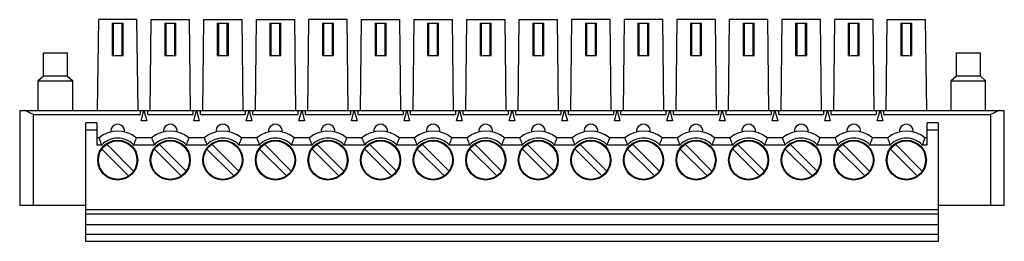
# Model space of a CAD drawing. Header units: inches. Extents: x 0 to 22, y 0 to 17.
# Tile 4 of 12: x 7.4 to 10.2, y 12 to 12.6. Entities that reach past the tile are written whole.
import ezdxf

# ---------------------------------------------------------------- set-up
doc = ezdxf.new("R2010")
doc.units = ezdxf.units.IN
doc.header["$LTSCALE"] = 1.21
doc.header["$MEASUREMENT"] = 0
doc.layers.get('0').update_dxf_attribs({"linetype": 'CONTINUOUS'})

msp = doc.modelspace()

# ---------------------------------------------------------------- linework, layer by layer
at = {"color": 7, "linetype": 'CONTINUOUS'}
for p, q in [((7.6578, 12.6139), (7.6549, 12.3541)), ((7.7681, 12.6139), (7.6578, 12.6139)), ((7.771, 12.3541), (7.7681, 12.6139)), ((7.8078, 12.6139), (7.8049, 12.3541)), ((7.8078, 12.6139), (7.9181, 12.6139)), ((7.921, 12.3541), (7.9181, 12.6139)), ((7.9578, 12.6139), (7.9549, 12.3541)), ((7.9578, 12.6139), (8.0681, 12.6139)), ((8.071, 12.3541), (8.0681, 12.6139)), ((8.1078, 12.6139), (8.1049, 12.3541)), ((8.1078, 12.6139), (8.2181, 12.6139)), ((8.221, 12.3541), (8.2181, 12.6139)), ((8.2578, 12.6139), (8.2549, 12.3541)), ((8.3681, 12.6139), (8.2578, 12.6139)), ((8.371, 12.3541), (8.3681, 12.6139)), ((8.4078, 12.6139), (8.4049, 12.3541)), ((8.4078, 12.6139), (8.5181, 12.6139)), ((8.521, 12.3541), (8.5181, 12.6139)), ((8.5578, 12.6139), (8.5549, 12.3541)), ((8.5578, 12.6139), (8.6681, 12.6139)), ((8.671, 12.3541), (8.6681, 12.6139)), ((8.7078, 12.6139), (8.7049, 12.3541)), ((8.7078, 12.6139), (8.8181, 12.6139)), ((8.821, 12.3541), (8.8181, 12.6139)), ((8.8578, 12.6139), (8.8549, 12.3541)), ((8.8578, 12.6139), (8.9681, 12.6139)), ((8.971, 12.3541), (8.9681, 12.6139)), ((9.0078, 12.6139), (9.0049, 12.3541)), ((9.1181, 12.6139), (9.0078, 12.6139)), ((9.121, 12.3541), (9.1181, 12.6139)), ((9.1578, 12.6139), (9.1549, 12.3541)), ((9.2681, 12.6139), (9.1578, 12.6139)), ((9.271, 12.3541), (9.2681, 12.6139)), ((9.3078, 12.6139), (9.3049, 12.3541)), ((9.4181, 12.6139), (9.3078, 12.6139)), ((9.421, 12.3541), (9.4181, 12.6139)), ((9.4578, 12.6139), (9.4549, 12.3541)), ((9.5681, 12.6139), (9.4578, 12.6139)), ((9.571, 12.3541), (9.5681, 12.6139)), ((9.6078, 12.6139), (9.6049, 12.3541)), ((9.7181, 12.6139), (9.6078, 12.6139)), ((9.721, 12.3541), (9.7181, 12.6139)), ((9.7578, 12.6139), (9.7549, 12.3541)), ((9.8681, 12.6139), (9.7578, 12.6139)), ((9.871, 12.3541), (9.8681, 12.6139)), ((9.9078, 12.6139), (9.9049, 12.3541)), ((9.9078, 12.6139), (10.0181, 12.6139)), ((10.021, 12.3541), (10.0181, 12.6139)), ((7.6972, 12.6041), (7.6972, 12.5116)), ((7.6972, 12.6041), (7.7287, 12.6041)), ((7.7011, 12.5116), (7.7011, 12.6041)), ((7.7248, 12.6041), (7.7248, 12.5116)), ((7.7287, 12.5116), (7.7287, 12.6041)), ((7.8472, 12.6041), (7.8472, 12.5116)), ((7.8472, 12.6041), (7.8787, 12.6041)), ((7.8511, 12.5116), (7.8511, 12.6041)), ((7.8748, 12.6041), (7.8748, 12.5116)), ((7.8787, 12.5116), (7.8787, 12.6041)), ((7.9972, 12.6041), (7.9972, 12.5116)), ((7.9972, 12.6041), (8.0287, 12.6041)), ((8.0011, 12.5116), (8.0011, 12.6041)), ((8.0248, 12.6041), (8.0248, 12.5116)), ((8.0287, 12.5116), (8.0287, 12.6041)), ((8.1472, 12.6041), (8.1472, 12.5116)), ((8.1472, 12.6041), (8.1787, 12.6041)), ((8.1511, 12.5116), (8.1511, 12.6041)), ((8.1748, 12.6041), (8.1748, 12.5116)), ((8.1787, 12.5116), (8.1787, 12.6041)), ((8.2972, 12.6041), (8.2972, 12.5116)), ((8.2972, 12.6041), (8.3287, 12.6041)), ((8.3011, 12.5116), (8.3011, 12.6041)), ((8.3248, 12.6041), (8.3248, 12.5116)), ((8.3287, 12.5116), (8.3287, 12.6041)), ((8.4472, 12.6041), (8.4472, 12.5116)), ((8.4472, 12.6041), (8.4787, 12.6041)), ((8.4511, 12.5116), (8.4511, 12.6041)), ((8.4748, 12.6041), (8.4748, 12.5116)), ((8.4787, 12.5116), (8.4787, 12.6041)), ((8.5972, 12.6041), (8.5972, 12.5116)), ((8.5972, 12.6041), (8.6287, 12.6041)), ((8.6011, 12.5116), (8.6011, 12.6041)), ((8.6248, 12.6041), (8.6248, 12.5116)), ((8.6287, 12.5116), (8.6287, 12.6041)), ((8.7472, 12.6041), (8.7472, 12.5116)), ((8.7472, 12.6041), (8.7787, 12.6041)), ((8.7511, 12.5116), (8.7511, 12.6041)), ((8.7748, 12.6041), (8.7748, 12.5116)), ((8.7787, 12.5116), (8.7787, 12.6041)), ((8.8972, 12.6041), (8.8972, 12.5116)), ((8.8972, 12.6041), (8.9287, 12.6041)), ((8.9011, 12.5116), (8.9011, 12.6041)), ((8.9248, 12.6041), (8.9248, 12.5116)), ((8.9287, 12.5116), (8.9287, 12.6041)), ((9.0472, 12.6041), (9.0472, 12.5116)), ((9.0472, 12.6041), (9.0787, 12.6041)), ((9.0511, 12.5116), (9.0511, 12.6041)), ((9.0748, 12.6041), (9.0748, 12.5116)), ((9.0787, 12.5116), (9.0787, 12.6041)), ((9.1972, 12.6041), (9.1972, 12.5116)), ((9.1972, 12.6041), (9.2287, 12.6041)), ((9.2011, 12.5116), (9.2011, 12.6041)), ((9.2248, 12.6041), (9.2248, 12.5116)), ((9.2287, 12.5116), (9.2287, 12.6041)), ((9.3472, 12.6041), (9.3787, 12.6041)), ((9.3472, 12.6041), (9.3472, 12.5116)), ((9.3511, 12.5116), (9.3511, 12.6041)), ((9.3748, 12.6041), (9.3748, 12.5116)), ((9.3787, 12.5116), (9.3787, 12.6041)), ((9.4972, 12.6041), (9.5287, 12.6041)), ((9.4972, 12.6041), (9.4972, 12.5116)), ((9.5011, 12.5116), (9.5011, 12.6041)), ((9.5248, 12.6041), (9.5248, 12.5116)), ((9.5287, 12.5116), (9.5287, 12.6041)), ((9.6472, 12.6041), (9.6787, 12.6041)), ((9.6472, 12.6041), (9.6472, 12.5116)), ((9.6511, 12.5116), (9.6511, 12.6041)), ((9.6748, 12.6041), (9.6748, 12.5116)), ((9.6787, 12.5116), (9.6787, 12.6041)), ((9.7972, 12.6041), (9.8287, 12.6041)), ((9.7972, 12.6041), (9.7972, 12.5116)), ((9.8011, 12.5116), (9.8011, 12.6041)), ((9.8248, 12.6041), (9.8248, 12.5116)), ((9.8287, 12.5116), (9.8287, 12.6041)), ((9.9472, 12.6041), (9.9787, 12.6041)), ((9.9472, 12.6041), (9.9472, 12.5116)), ((9.9511, 12.5116), (9.9511, 12.6041)), ((9.9748, 12.6041), (9.9748, 12.5116)), ((9.9787, 12.5116), (9.9787, 12.6041)), ((7.5013, 12.4525), (7.5013, 12.5195)), ((7.5013, 12.5195), (7.5702, 12.5195)), ((7.5702, 12.4525), (7.5702, 12.5195)), ((7.6972, 12.5116), (7.7287, 12.5116)), ((7.8472, 12.5116), (7.8787, 12.5116)), ((7.9972, 12.5116), (8.0287, 12.5116)), ((8.1472, 12.5116), (8.1787, 12.5116)), ((8.2972, 12.5116), (8.3287, 12.5116)), ((8.4472, 12.5116), (8.4787, 12.5116)), ((8.5972, 12.5116), (8.6287, 12.5116)), ((8.7472, 12.5116), (8.7787, 12.5116)), ((8.8972, 12.5116), (8.9287, 12.5116)), ((9.0472, 12.5116), (9.0787, 12.5116)), ((9.1972, 12.5116), (9.2287, 12.5116)), ((9.3472, 12.5116), (9.3787, 12.5116)), ((9.4972, 12.5116), (9.5287, 12.5116)), ((9.6472, 12.5116), (9.6787, 12.5116)), ((9.7972, 12.5116), (9.8287, 12.5116)), ((9.9472, 12.5116), (9.9787, 12.5116)), ((10.1057, 12.5195), (10.1746, 12.5195)), ((10.1057, 12.4525), (10.1057, 12.5195)), ((10.1746, 12.4525), (10.1746, 12.5195)), ((7.5013, 12.4525), (7.4866, 12.4387)), ((7.5702, 12.4525), (7.5013, 12.4525)), ((7.5702, 12.4525), (7.585, 12.4387)), ((10.1057, 12.4525), (10.0909, 12.4387)), ((10.1746, 12.4525), (10.1057, 12.4525)), ((10.1746, 12.4525), (10.1893, 12.4387)), ((7.4866, 12.3541), (7.4866, 12.4387)), ((7.4866, 12.4387), (7.585, 12.4387)), ((7.585, 12.3541), (7.585, 12.4387)), ((10.0909, 12.4387), (10.1893, 12.4387)), ((10.0909, 12.3541), (10.0909, 12.4387)), ((10.1893, 12.3541), (10.1893, 12.4387)), ((7.4334, 12.3541), (7.4334, 12.0824)), ((7.4334, 12.3541), (10.2425, 12.3541)), ((7.4728, 12.0824), (7.4728, 12.3423)), ((7.4728, 12.3423), (7.7771, 12.3423)), ((7.7771, 12.3541), (7.7771, 12.3423)), ((7.78, 12.3246), (7.788, 12.3541)), ((7.788, 12.3541), (7.7959, 12.3246)), ((7.7988, 12.3423), (7.7988, 12.3541)), ((7.7988, 12.3423), (7.9271, 12.3423)), ((7.9271, 12.3541), (7.9271, 12.3423)), ((7.93, 12.3246), (7.938, 12.3541)), ((7.938, 12.3541), (7.9459, 12.3246)), ((7.9488, 12.3423), (7.9488, 12.3541)), ((7.9488, 12.3423), (8.0771, 12.3423)), ((8.0771, 12.3541), (8.0771, 12.3423)), ((8.08, 12.3246), (8.088, 12.3541)), ((8.088, 12.3541), (8.0959, 12.3246)), ((8.0988, 12.3423), (8.0988, 12.3541)), ((8.0988, 12.3423), (8.2271, 12.3423)), ((8.2271, 12.3541), (8.2271, 12.3423)), ((8.23, 12.3246), (8.238, 12.3541)), ((8.238, 12.3541), (8.2459, 12.3246)), ((8.2488, 12.3423), (8.2488, 12.3541)), ((8.2488, 12.3423), (8.3771, 12.3423)), ((8.3771, 12.3541), (8.3771, 12.3423)), ((8.38, 12.3246), (8.388, 12.3541)), ((8.388, 12.3541), (8.3959, 12.3246)), ((8.3988, 12.3423), (8.3988, 12.3541)), ((8.3988, 12.3423), (8.5271, 12.3423)), ((8.5271, 12.3541), (8.5271, 12.3423)), ((8.53, 12.3246), (8.538, 12.3541)), ((8.538, 12.3541), (8.5459, 12.3246)), ((8.5488, 12.3423), (8.5488, 12.3541)), ((8.5488, 12.3423), (8.6771, 12.3423)), ((8.6771, 12.3541), (8.6771, 12.3423)), ((8.68, 12.3246), (8.688, 12.3541)), ((8.688, 12.3541), (8.6959, 12.3246)), ((8.6988, 12.3423), (8.6988, 12.3541)), ((8.6988, 12.3423), (8.8271, 12.3423)), ((8.8271, 12.3541), (8.8271, 12.3423)), ((8.83, 12.3246), (8.838, 12.3541)), ((8.838, 12.3541), (8.8459, 12.3246)), ((8.8488, 12.3423), (8.8488, 12.3541)), ((8.8488, 12.3423), (8.9771, 12.3423)), ((8.9771, 12.3541), (8.9771, 12.3423)), ((8.98, 12.3246), (8.988, 12.3541)), ((8.988, 12.3541), (8.9959, 12.3246)), ((8.9988, 12.3423), (8.9988, 12.3541)), ((8.9988, 12.3423), (9.1271, 12.3423)), ((9.1271, 12.3541), (9.1271, 12.3423)), ((9.13, 12.3246), (9.138, 12.3541)), ((9.138, 12.3541), (9.1459, 12.3246)), ((9.1488, 12.3423), (9.1488, 12.3541)), ((9.1488, 12.3423), (9.2771, 12.3423)), ((9.2771, 12.3541), (9.2771, 12.3423)), ((9.28, 12.3246), (9.288, 12.3541)), ((9.288, 12.3541), (9.2959, 12.3246)), ((9.2988, 12.3423), (9.2988, 12.3541)), ((9.2988, 12.3423), (9.4271, 12.3423)), ((9.4271, 12.3541), (9.4271, 12.3423)), ((9.43, 12.3246), (9.438, 12.3541)), ((9.438, 12.3541), (9.4459, 12.3246)), ((9.4488, 12.3423), (9.4488, 12.3541)), ((9.4488, 12.3423), (9.5771, 12.3423)), ((9.5771, 12.3541), (9.5771, 12.3423)), ((9.58, 12.3246), (9.588, 12.3541)), ((9.588, 12.3541), (9.5959, 12.3246)), ((9.5988, 12.3423), (9.5988, 12.3541)), ((9.5988, 12.3423), (9.7271, 12.3423)), ((9.7271, 12.3541), (9.7271, 12.3423)), ((9.73, 12.3246), (9.738, 12.3541)), ((9.738, 12.3541), (9.7459, 12.3246)), ((9.7488, 12.3423), (9.7488, 12.3541)), ((9.7488, 12.3423), (9.8771, 12.3423)), ((9.8771, 12.3541), (9.8771, 12.3423)), ((9.88, 12.3246), (9.888, 12.3541)), ((9.888, 12.3541), (9.8959, 12.3246)), ((9.8988, 12.3423), (9.8988, 12.3541)), ((9.8988, 12.3423), (10.2031, 12.3423)), ((10.2031, 12.3423), (10.2031, 12.0824)), ((10.2425, 12.0824), (10.2425, 12.3541)), ((7.6224, 11.9801), (7.6224, 12.3187)), ((7.6539, 12.3187), (7.6224, 12.3187)), ((7.6539, 12.3187), (7.6539, 12.2561)), ((7.7959, 12.3246), (7.78, 12.3246)), ((7.9459, 12.3246), (7.93, 12.3246)), ((8.0959, 12.3246), (8.08, 12.3246)), ((8.2459, 12.3246), (8.23, 12.3246)), ((8.3959, 12.3246), (8.38, 12.3246)), ((8.5459, 12.3246), (8.53, 12.3246)), ((8.6959, 12.3246), (8.68, 12.3246)), ((8.8459, 12.3246), (8.83, 12.3246)), ((8.9959, 12.3246), (8.98, 12.3246)), ((9.1459, 12.3246), (9.13, 12.3246)), ((9.2959, 12.3246), (9.28, 12.3246)), ((9.4459, 12.3246), (9.43, 12.3246)), ((9.5959, 12.3246), (9.58, 12.3246)), ((9.7459, 12.3246), (9.73, 12.3246)), ((9.8959, 12.3246), (9.88, 12.3246)), ((10.0535, 12.3187), (10.022, 12.3187)), ((10.022, 12.2561), (10.022, 12.3187)), ((10.0535, 12.3187), (10.0535, 11.9801)), ((7.6224, 12.299), (7.6539, 12.299)), ((7.6599, 12.2758), (7.6539, 12.2758)), ((7.8099, 12.2758), (7.766, 12.2758)), ((7.9599, 12.2758), (7.916, 12.2758)), ((8.1099, 12.2758), (8.066, 12.2758)), ((8.2599, 12.2758), (8.216, 12.2758)), ((8.4099, 12.2758), (8.366, 12.2758)), ((8.5599, 12.2758), (8.516, 12.2758)), ((8.7099, 12.2758), (8.666, 12.2758)), ((8.8599, 12.2758), (8.816, 12.2758)), ((9.0099, 12.2758), (8.966, 12.2758)), ((9.1599, 12.2758), (9.116, 12.2758)), ((9.3099, 12.2758), (9.266, 12.2758)), ((9.4599, 12.2758), (9.416, 12.2758)), ((9.6099, 12.2758), (9.566, 12.2758)), ((9.7599, 12.2758), (9.716, 12.2758)), ((9.9099, 12.2758), (9.866, 12.2758)), ((10.022, 12.2758), (10.016, 12.2758)), ((10.022, 12.299), (10.0535, 12.299)), ((7.6539, 12.2561), (7.6676, 12.2561)), ((7.6816, 12.2577), (7.7583, 12.181)), ((7.7583, 12.2561), (7.8176, 12.2561)), ((7.8316, 12.2577), (7.9083, 12.181)), ((7.9083, 12.2561), (7.9676, 12.2561)), ((7.9816, 12.2577), (8.0583, 12.181)), ((8.0583, 12.2561), (8.1176, 12.2561)), ((8.1316, 12.2577), (8.2083, 12.181)), ((8.2083, 12.2561), (8.2676, 12.2561)), ((8.2816, 12.2577), (8.3583, 12.181)), ((8.3583, 12.2561), (8.4176, 12.2561)), ((8.4316, 12.2577), (8.5083, 12.181)), ((8.5083, 12.2561), (8.5676, 12.2561)), ((8.5816, 12.2577), (8.6583, 12.181)), ((8.6583, 12.2561), (8.7176, 12.2561)), ((8.7316, 12.2577), (8.8083, 12.181)), ((8.8083, 12.2561), (8.8676, 12.2561)), ((8.8816, 12.2577), (8.9583, 12.181)), ((8.9583, 12.2561), (9.0176, 12.2561)), ((9.0316, 12.2577), (9.1083, 12.181)), ((9.1083, 12.2561), (9.1676, 12.2561)), ((9.1816, 12.2577), (9.2583, 12.181)), ((9.2583, 12.2561), (9.3176, 12.2561)), ((9.3316, 12.2577), (9.4083, 12.181)), ((9.4083, 12.2561), (9.4676, 12.2561)), ((9.4816, 12.2577), (9.5583, 12.181)), ((9.5583, 12.2561), (9.6176, 12.2561)), ((9.6316, 12.2577), (9.7083, 12.181)), ((9.7083, 12.2561), (9.7676, 12.2561)), ((9.7816, 12.2577), (9.8583, 12.181)), ((9.8583, 12.2561), (9.9176, 12.2561)), ((9.9316, 12.2577), (10.0083, 12.181)), ((10.0083, 12.2561), (10.022, 12.2561)), ((7.7443, 12.1671), (7.6677, 12.2438)), ((7.8943, 12.1671), (7.8177, 12.2438)), ((8.0443, 12.1671), (7.9677, 12.2438)), ((8.1943, 12.1671), (8.1177, 12.2438)), ((8.3443, 12.1671), (8.2677, 12.2438)), ((8.4943, 12.1671), (8.4177, 12.2438)), ((8.6443, 12.1671), (8.5677, 12.2438)), ((8.7943, 12.1671), (8.7177, 12.2438)), ((8.9443, 12.1671), (8.8677, 12.2438)), ((9.0943, 12.1671), (9.0177, 12.2438)), ((9.2443, 12.1671), (9.1677, 12.2438)), ((9.3943, 12.1671), (9.3177, 12.2438)), ((9.5443, 12.1671), (9.4677, 12.2438)), ((9.6943, 12.1671), (9.6177, 12.2438)), ((9.8443, 12.1671), (9.7677, 12.2438)), ((9.9943, 12.1671), (9.9177, 12.2438)), ((7.6224, 12.0824), (7.4334, 12.0824)), ((10.2425, 12.0824), (10.0535, 12.0824)), ((10.0535, 12.0706), (7.6224, 12.0706)), ((7.6224, 12.0588), (10.0535, 12.0588)), ((10.0535, 12.0273), (7.6224, 12.0273)), ((10.0535, 11.9998), (7.6224, 11.9998)), ((10.0535, 11.9801), (7.6224, 11.9801))]:
    msp.add_line(p, q, dxfattribs=at)
for centre, radius in [((7.713, 12.2124), 0.0571), ((7.713, 12.2124), 0.0551), ((7.863, 12.2124), 0.0571), ((7.863, 12.2124), 0.0551), ((8.013, 12.2124), 0.0571), ((8.013, 12.2124), 0.0551), ((8.163, 12.2124), 0.0571), ((8.163, 12.2124), 0.0551), ((8.313, 12.2124), 0.0571), ((8.313, 12.2124), 0.0551), ((8.463, 12.2124), 0.0571), ((8.463, 12.2124), 0.0551), ((8.613, 12.2124), 0.0571), ((8.613, 12.2124), 0.0551), ((8.763, 12.2124), 0.0571), ((8.763, 12.2124), 0.0551), ((8.913, 12.2124), 0.0571), ((8.913, 12.2124), 0.0551), ((9.063, 12.2124), 0.0571), ((9.063, 12.2124), 0.0551), ((9.213, 12.2124), 0.0571), ((9.213, 12.2124), 0.0551), ((9.363, 12.2124), 0.0571), ((9.363, 12.2124), 0.0551), ((9.513, 12.2124), 0.0571), ((9.513, 12.2124), 0.0551), ((9.663, 12.2124), 0.0571), ((9.663, 12.2124), 0.0551), ((9.813, 12.2124), 0.0571), ((9.813, 12.2124), 0.0551), ((9.963, 12.2124), 0.0571), ((9.963, 12.2124), 0.0551)]:
    msp.add_circle(centre, radius, dxfattribs=at)
for centre, radius, start, end in [((7.713, 12.295), 0.0197, 353.1629, 186.8371), ((7.863, 12.295), 0.0197, 353.1629, 186.8371), ((8.013, 12.295), 0.0197, 353.1629, 186.8371), ((8.163, 12.295), 0.0197, 353.1629, 186.8371), ((8.313, 12.295), 0.0197, 353.1629, 186.8371), ((8.463, 12.295), 0.0197, 353.1629, 186.8371), ((8.613, 12.295), 0.0197, 353.1629, 186.8371), ((8.763, 12.295), 0.0197, 353.1629, 186.8371), ((8.913, 12.295), 0.0197, 353.1629, 186.8371), ((9.063, 12.295), 0.0197, 353.1629, 186.8371), ((9.213, 12.295), 0.0197, 353.1629, 186.8371), ((9.363, 12.295), 0.0197, 353.1629, 186.8371), ((9.513, 12.295), 0.0197, 353.1629, 186.8371), ((9.663, 12.295), 0.0197, 353.1629, 186.8371), ((9.813, 12.295), 0.0197, 353.1629, 186.8371), ((9.963, 12.295), 0.0197, 353.1629, 186.8371), ((7.713, 12.2124), 0.0827, 50.0555, 129.9445), ((7.863, 12.2124), 0.0827, 50.0555, 129.9445), ((8.013, 12.2124), 0.0827, 50.0555, 129.9445), ((8.163, 12.2124), 0.0827, 50.0555, 129.9445), ((8.313, 12.2124), 0.0827, 50.0555, 129.9445), ((8.463, 12.2124), 0.0827, 50.0555, 129.9445), ((8.613, 12.2124), 0.0827, 50.0555, 129.9445), ((8.763, 12.2124), 0.0827, 50.0555, 129.9445), ((8.913, 12.2124), 0.0827, 50.0555, 129.9445), ((9.063, 12.2124), 0.0827, 50.0555, 129.9445), ((9.213, 12.2124), 0.0827, 50.0555, 129.9445), ((9.363, 12.2124), 0.0827, 50.0555, 129.9445), ((9.513, 12.2124), 0.0827, 50.0555, 129.9445), ((9.663, 12.2124), 0.0827, 50.0555, 129.9445), ((9.813, 12.2124), 0.0827, 50.0555, 129.9445), ((9.963, 12.2124), 0.0827, 50.0555, 129.9445), ((7.713, 12.2124), 0.063, 43.9277, 136.0723), ((7.863, 12.2124), 0.063, 43.9277, 136.0723), ((8.013, 12.2124), 0.063, 43.9277, 136.0723), ((8.163, 12.2124), 0.063, 43.9277, 136.0723), ((8.313, 12.2124), 0.063, 43.9277, 136.0723), ((8.463, 12.2124), 0.063, 43.9277, 136.0723), ((8.613, 12.2124), 0.063, 43.9277, 136.0723), ((8.763, 12.2124), 0.063, 43.9277, 136.0723), ((8.913, 12.2124), 0.063, 43.9277, 136.0723), ((9.063, 12.2124), 0.063, 43.9277, 136.0723), ((9.213, 12.2124), 0.063, 43.9277, 136.0723), ((9.363, 12.2124), 0.063, 43.9277, 136.0723), ((9.513, 12.2124), 0.063, 43.9277, 136.0723), ((9.663, 12.2124), 0.063, 43.9277, 136.0723), ((9.813, 12.2124), 0.063, 43.9277, 136.0723), ((9.963, 12.2124), 0.063, 43.9277, 136.0723)]:
    msp.add_arc(centre, radius, start, end, dxfattribs=at)
for points, knots in [([(7.4728, 12.3423), (7.4699, 12.3439), (7.4646, 12.3468), (7.457, 12.3506), (7.4506, 12.3532), (7.4465, 12.3541), (7.4447, 12.3541)], [0, 0, 0, 0, 0.321407, 0.597492, 0.82445, 1, 1, 1, 1]), ([(10.2312, 12.3541), (10.2294, 12.3541), (10.2253, 12.3532), (10.2189, 12.3506), (10.2114, 12.3468), (10.206, 12.3439), (10.2031, 12.3423)], [0, 0, 0, 0, 0.175549, 0.402508, 0.678594, 1, 1, 1, 1]), ([(7.6676, 12.2561), (7.6667, 12.2582), (7.6651, 12.2621), (7.663, 12.2675), (7.6614, 12.2716), (7.6604, 12.2743), (7.66, 12.2754), (7.6599, 12.2758)], [0, 0, 0, 0, 0.322812, 0.604804, 0.820371, 0.95456, 1, 1, 1, 1]), ([(7.766, 12.2758), (7.7659, 12.2754), (7.7655, 12.2743), (7.7645, 12.2716), (7.763, 12.2675), (7.7608, 12.2621), (7.7592, 12.2582), (7.7583, 12.2561)], [0, 0, 0, 0, 0.045439, 0.179625, 0.395192, 0.677183, 1, 1, 1, 1]), ([(7.8099, 12.2758), (7.81, 12.2754), (7.8104, 12.2743), (7.8114, 12.2716), (7.813, 12.2675), (7.8151, 12.2621), (7.8167, 12.2582), (7.8176, 12.2561)], [0, 0, 0, 0, 0.045438, 0.179623, 0.39519, 0.677182, 1, 1, 1, 1]), ([(7.916, 12.2758), (7.9159, 12.2754), (7.9155, 12.2743), (7.9145, 12.2716), (7.913, 12.2675), (7.9108, 12.2621), (7.9092, 12.2582), (7.9083, 12.2561)], [0, 0, 0, 0, 0.045439, 0.179625, 0.395192, 0.677183, 1, 1, 1, 1]), ([(7.9599, 12.2758), (7.96, 12.2754), (7.9604, 12.2743), (7.9614, 12.2716), (7.963, 12.2675), (7.9651, 12.2621), (7.9667, 12.2582), (7.9676, 12.2561)], [0, 0, 0, 0, 0.045438, 0.179623, 0.39519, 0.677182, 1, 1, 1, 1]), ([(8.066, 12.2758), (8.0659, 12.2754), (8.0655, 12.2743), (8.0645, 12.2716), (8.063, 12.2675), (8.0608, 12.2621), (8.0592, 12.2582), (8.0583, 12.2561)], [0, 0, 0, 0, 0.045439, 0.179625, 0.395192, 0.677183, 1, 1, 1, 1]), ([(8.1099, 12.2758), (8.11, 12.2754), (8.1104, 12.2743), (8.1114, 12.2716), (8.113, 12.2675), (8.1151, 12.2621), (8.1167, 12.2582), (8.1176, 12.2561)], [0, 0, 0, 0, 0.045438, 0.179623, 0.39519, 0.677182, 1, 1, 1, 1]), ([(8.216, 12.2758), (8.2159, 12.2754), (8.2155, 12.2743), (8.2145, 12.2716), (8.213, 12.2675), (8.2108, 12.2621), (8.2092, 12.2582), (8.2083, 12.2561)], [0, 0, 0, 0, 0.045439, 0.179625, 0.395192, 0.677183, 1, 1, 1, 1]), ([(8.2676, 12.2561), (8.2667, 12.2582), (8.2651, 12.2621), (8.263, 12.2675), (8.2614, 12.2716), (8.2604, 12.2743), (8.26, 12.2754), (8.2599, 12.2758)], [0, 0, 0, 0, 0.322816, 0.604809, 0.820379, 0.954564, 1, 1, 1, 1]), ([(8.366, 12.2758), (8.3659, 12.2754), (8.3655, 12.2743), (8.3645, 12.2716), (8.363, 12.2675), (8.3608, 12.2621), (8.3592, 12.2582), (8.3583, 12.2561)], [0, 0, 0, 0, 0.045439, 0.179625, 0.395192, 0.677183, 1, 1, 1, 1]), ([(8.4099, 12.2758), (8.41, 12.2754), (8.4104, 12.2743), (8.4114, 12.2716), (8.413, 12.2675), (8.4151, 12.2621), (8.4167, 12.2582), (8.4176, 12.2561)], [0, 0, 0, 0, 0.045438, 0.179623, 0.39519, 0.677182, 1, 1, 1, 1]), ([(8.516, 12.2758), (8.5159, 12.2754), (8.5155, 12.2743), (8.5145, 12.2716), (8.513, 12.2675), (8.5108, 12.2621), (8.5092, 12.2582), (8.5083, 12.2561)], [0, 0, 0, 0, 0.045439, 0.179625, 0.395192, 0.677183, 1, 1, 1, 1]), ([(8.5676, 12.2561), (8.5667, 12.2582), (8.5651, 12.2621), (8.563, 12.2675), (8.5614, 12.2716), (8.5604, 12.2743), (8.56, 12.2754), (8.5599, 12.2758)], [0, 0, 0, 0, 0.322816, 0.604809, 0.820379, 0.954564, 1, 1, 1, 1]), ([(8.666, 12.2758), (8.6659, 12.2754), (8.6655, 12.2743), (8.6645, 12.2716), (8.663, 12.2675), (8.6608, 12.2621), (8.6592, 12.2582), (8.6583, 12.2561)], [0, 0, 0, 0, 0.045439, 0.179625, 0.395192, 0.677183, 1, 1, 1, 1]), ([(8.7176, 12.2561), (8.7167, 12.2582), (8.7151, 12.2621), (8.713, 12.2675), (8.7114, 12.2716), (8.7104, 12.2743), (8.71, 12.2754), (8.7099, 12.2758)], [0, 0, 0, 0, 0.322816, 0.604809, 0.820379, 0.954564, 1, 1, 1, 1]), ([(8.816, 12.2758), (8.8159, 12.2754), (8.8155, 12.2743), (8.8145, 12.2716), (8.813, 12.2675), (8.8108, 12.2621), (8.8092, 12.2582), (8.8083, 12.2561)], [0, 0, 0, 0, 0.045439, 0.179625, 0.395192, 0.677183, 1, 1, 1, 1]), ([(8.8599, 12.2758), (8.86, 12.2754), (8.8604, 12.2743), (8.8614, 12.2716), (8.863, 12.2675), (8.8651, 12.2621), (8.8667, 12.2582), (8.8676, 12.2561)], [0, 0, 0, 0, 0.045438, 0.179623, 0.39519, 0.677182, 1, 1, 1, 1]), ([(8.966, 12.2758), (8.9659, 12.2754), (8.9655, 12.2743), (8.9645, 12.2716), (8.963, 12.2675), (8.9608, 12.2621), (8.9592, 12.2582), (8.9583, 12.2561)], [0, 0, 0, 0, 0.045439, 0.179625, 0.395192, 0.677183, 1, 1, 1, 1]), ([(9.0176, 12.2561), (9.0167, 12.2582), (9.0151, 12.2621), (9.013, 12.2675), (9.0114, 12.2716), (9.0104, 12.2743), (9.01, 12.2754), (9.0099, 12.2758)], [0, 0, 0, 0, 0.322816, 0.604809, 0.820379, 0.954564, 1, 1, 1, 1]), ([(9.116, 12.2758), (9.1159, 12.2754), (9.1155, 12.2743), (9.1145, 12.2716), (9.113, 12.2675), (9.1108, 12.2621), (9.1092, 12.2582), (9.1083, 12.2561)], [0, 0, 0, 0, 0.045439, 0.179625, 0.395192, 0.677183, 1, 1, 1, 1]), ([(9.1599, 12.2758), (9.16, 12.2754), (9.1604, 12.2743), (9.1614, 12.2716), (9.163, 12.2675), (9.1651, 12.2621), (9.1667, 12.2582), (9.1676, 12.2561)], [0, 0, 0, 0, 0.045438, 0.179623, 0.39519, 0.677182, 1, 1, 1, 1]), ([(9.266, 12.2758), (9.2659, 12.2754), (9.2655, 12.2743), (9.2645, 12.2716), (9.263, 12.2675), (9.2608, 12.2621), (9.2592, 12.2582), (9.2583, 12.2561)], [0, 0, 0, 0, 0.045439, 0.179625, 0.395192, 0.677183, 1, 1, 1, 1]), ([(9.3176, 12.2561), (9.3167, 12.2582), (9.3151, 12.2621), (9.313, 12.2675), (9.3114, 12.2716), (9.3104, 12.2743), (9.31, 12.2754), (9.3099, 12.2758)], [0, 0, 0, 0, 0.322816, 0.604809, 0.820379, 0.954564, 1, 1, 1, 1]), ([(9.416, 12.2758), (9.4159, 12.2754), (9.4155, 12.2743), (9.4145, 12.2716), (9.413, 12.2675), (9.4108, 12.2621), (9.4092, 12.2582), (9.4083, 12.2561)], [0, 0, 0, 0, 0.045439, 0.179625, 0.395192, 0.677183, 1, 1, 1, 1]), ([(9.4676, 12.2561), (9.4667, 12.2582), (9.4651, 12.2621), (9.463, 12.2675), (9.4614, 12.2716), (9.4604, 12.2743), (9.46, 12.2754), (9.4599, 12.2758)], [0, 0, 0, 0, 0.322816, 0.604809, 0.820379, 0.954564, 1, 1, 1, 1]), ([(9.566, 12.2758), (9.5659, 12.2754), (9.5655, 12.2743), (9.5645, 12.2716), (9.563, 12.2675), (9.5608, 12.2621), (9.5592, 12.2582), (9.5583, 12.2561)], [0, 0, 0, 0, 0.045439, 0.179625, 0.395192, 0.677183, 1, 1, 1, 1]), ([(9.6176, 12.2561), (9.6167, 12.2582), (9.6151, 12.2621), (9.613, 12.2675), (9.6114, 12.2716), (9.6104, 12.2743), (9.61, 12.2754), (9.6099, 12.2758)], [0, 0, 0, 0, 0.322816, 0.604809, 0.820379, 0.954564, 1, 1, 1, 1]), ([(9.716, 12.2758), (9.7159, 12.2754), (9.7155, 12.2743), (9.7145, 12.2716), (9.713, 12.2675), (9.7108, 12.2621), (9.7092, 12.2582), (9.7083, 12.2561)], [0, 0, 0, 0, 0.045439, 0.179625, 0.395192, 0.677183, 1, 1, 1, 1]), ([(9.7599, 12.2758), (9.76, 12.2754), (9.7604, 12.2743), (9.7614, 12.2716), (9.763, 12.2675), (9.7651, 12.2621), (9.7667, 12.2582), (9.7676, 12.2561)], [0, 0, 0, 0, 0.045438, 0.179623, 0.39519, 0.677182, 1, 1, 1, 1]), ([(9.866, 12.2758), (9.8659, 12.2754), (9.8655, 12.2743), (9.8645, 12.2716), (9.863, 12.2675), (9.8608, 12.2621), (9.8592, 12.2582), (9.8583, 12.2561)], [0, 0, 0, 0, 0.045439, 0.179625, 0.395192, 0.677183, 1, 1, 1, 1]), ([(9.9176, 12.2561), (9.9167, 12.2582), (9.9151, 12.2621), (9.913, 12.2675), (9.9114, 12.2716), (9.9104, 12.2743), (9.91, 12.2754), (9.9099, 12.2758)], [0, 0, 0, 0, 0.322816, 0.604809, 0.820379, 0.954564, 1, 1, 1, 1]), ([(10.016, 12.2758), (10.0159, 12.2754), (10.0155, 12.2743), (10.0145, 12.2716), (10.013, 12.2675), (10.0108, 12.2621), (10.0092, 12.2582), (10.0083, 12.2561)], [0, 0, 0, 0, 0.045437, 0.179621, 0.395188, 0.677182, 1, 1, 1, 1])]:
    msp.add_open_spline(points, degree=3, knots=knots, dxfattribs=at)

doc.saveas('drawing.dxf')
